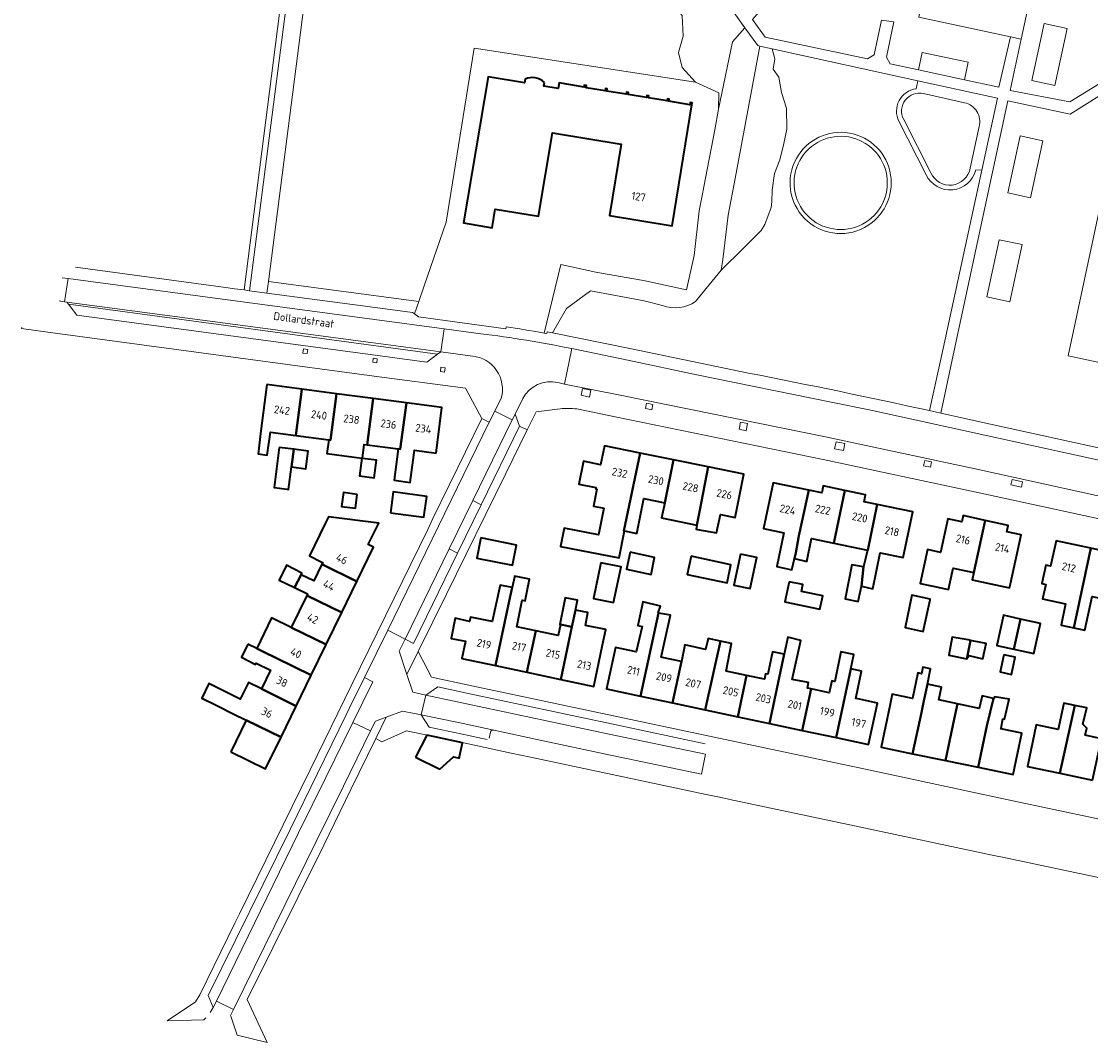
# Model space of a CAD drawing. Header units: metres. Extents: x 152391 to 157968, y 462336 to 467280.
# Tile 59 of 256: x 153128 to 153311, y 463766 to 463941. Entities that reach past the tile are written whole.
import ezdxf
from ezdxf.enums import TextEntityAlignment as Align

# ---------------------------------------------------------------- set-up
doc = ezdxf.new("R2010")
doc.units = ezdxf.units.M
doc.header["$LTSCALE"] = 0.75
for name, color, linetype, lineweight in [('B-WE-GR-BEPLANTING_CULTUUR_BOSPLANTSOEN-GV', 251, 'Continuous', 18), ('B-WE-GR-BEPLANTING_CULTUUR_HEESTERS-GV', 251, 'Continuous', 18), ('B-WE-GR-GROENVOORZIENING-GV', 251, 'Continuous', 18), ('B-WE-GR-HOUTOPSTAND_LOOF-GV', 251, 'Continuous', 13), ('B-WE-OG-BEBOUWING-GV', 6, 'Continuous', 35), ('B-WE-OG-BEBOUWING-T18', 1, 'Continuous', 18), ('B-WE-OG-TERREIN_CULTUURSCHEIDING-GV', 251, 'Continuous', 18), ('B-WE-OG-TOPOGRAFIE-T18', 1, 'Continuous', 18), ('B-WE-VH-VERHARDING_ASFALT-GV', 251, 'Continuous', 18), ('B-WE-VH-VERHARDING_BETONSTRAATSTEEN-GV', 251, 'Continuous', 18), ('B-WE-VH-VERHARDING_STRAATBAKSTEEN-GV', 251, 'Continuous', 18), ('B-WE-VH-VERHARDING_TEGEL-GV', 251, 'Continuous', 18), ('B-WE-VH-VERHARDING_TEGEL_RUBBER-GV', 251, 'Continuous', 18)]:
    doc.layers.add(name, color=color, linetype=linetype, lineweight=lineweight)
doc.styles.add('NLCS-ISO-M750-T18', font='NLCS-ISO.ttf', dxfattribs={"height": 1.35})

msp = doc.modelspace()

# ---------------------------------------------------------------- linework, layer by layer
at = {"layer": 'B-WE-GR-BEPLANTING_CULTUUR_BOSPLANTSOEN-GV'}
msp.add_lwpolyline([(153205.03, 463936.45), (153242.92, 463930.66), (153240.62, 463933.16), (153240.02, 463935.71), (153240.79, 463938.49), (153240.62, 463942.07), (153239.09, 463943.89), (153237.21, 463945.12), (153177.13, 463953.38), (153169.82, 463896.53), (153195.56, 463893.08), (153196.5, 463895.78), (153200.25, 463906.68)], close=True, dxfattribs=at)
for points in [[(153253.92, 463936.83), (153253.57, 463936.91), (153251.39, 463939.97), (153249.26, 463937.57), (153246.85, 463926.03), (153246.25, 463922.47), (153244.66, 463914.22), (153244.05, 463911.23), (153243.56, 463908.62), (153242.67, 463900.98), (153241.39, 463895.07), (153234.33, 463896.61), (153225.87, 463898.14), (153219.86, 463899.45), (153217.02, 463887.68), (153217.48, 463887.6), (153217.53, 463887.89), (153218.46, 463887.75), (153220.83, 463891.88), (153224.95, 463894.91), (153234.14, 463893.22), (153237.27, 463892.43)], [(153242.95, 463893.08), (153247.33, 463898.48), (153247.63, 463900.3), (153248.5, 463907.87), (153248.96, 463910.26), (153249.57, 463913.25), (153253.92, 463936.83)]]:
    msp.add_lwpolyline(points, dxfattribs=at)
msp.add_lwpolyline([(153237.27, 463892.43, 0.244483), (153242.95, 463893.08)], format="xyb", dxfattribs=at)
at = {"layer": 'B-WE-GR-BEPLANTING_CULTUUR_HEESTERS-GV'}
for points in [[(153253.92, 463936.83), (153249.57, 463913.25), (153248.96, 463910.26), (153248.5, 463907.87), (153247.63, 463900.3), (153247.33, 463898.48), (153251.08, 463902.17), (153254.17, 463905.23), (153254.8, 463906.29), (153255.86, 463909.21), (153256.02, 463910.19), (153256.06, 463912.16), (153256.46, 463915.01), (153257.39, 463917.34), (153258.02, 463920.12), (153258.57, 463922.61), (153258.53, 463926.19), (153257.62, 463928.9), (153257.17, 463931.51), (153256.2, 463932.86), (153256.5, 463934.63), (153256.07, 463936.36)], [(153169.57, 463894.55), (153188.07, 463892.08), (153194.49, 463891.2), (153194.84, 463890.96), (153195.56, 463893.08), (153169.82, 463896.53)]]:
    msp.add_lwpolyline(points, close=True, dxfattribs=at)
at = {"layer": 'B-WE-GR-GROENVOORZIENING-GV'}
for points in [[(153175.83, 463885), (153175.72, 463884.28), (153176.46, 463884.17), (153176.57, 463884.89)], [(153188.36, 463882.6), (153188.45, 463883.28), (153187.76, 463883.38), (153187.67, 463882.69)], [(153199.36, 463881.86), (153199.27, 463881.11), (153199.99, 463881.02), (153200.09, 463881.77)], [(153225.03, 463877.9), (153223.6, 463878.2), (153223.35, 463877.04), (153224.78, 463876.73)], [(153235.6, 463875.48), (153234.55, 463875.69), (153234.37, 463874.78), (153235.43, 463874.57)], [(153251.83, 463872.19), (153250.64, 463872.44), (153250.39, 463871.23), (153251.58, 463870.98)], [(153266.74, 463867.89), (153268.25, 463867.57), (153268.5, 463868.78), (153266.99, 463869.09)], [(153283.16, 463864.74), (153283.33, 463865.63), (153282.16, 463865.87), (153281.98, 463864.97)], [(153297.12, 463862.62), (153296.91, 463861.7), (153298.7, 463861.29), (153298.91, 463862.21)]]:
    msp.add_lwpolyline(points, close=True, dxfattribs=at)
at = {"layer": 'B-WE-GR-HOUTOPSTAND_LOOF-GV'}
for points in [[(153302.61, 463940.7), (153300.5, 463930.93), (153304.41, 463930.08), (153306.52, 463939.85)], [(153300.28, 463910.84), (153302.4, 463920.62), (153298.49, 463921.46), (153296.38, 463911.69)], [(153296.71, 463893.06), (153298.82, 463902.84), (153294.92, 463903.68), (153292.8, 463893.91)]]:
    msp.add_lwpolyline(points, close=True, dxfattribs=at)
at = {"layer": 'B-WE-OG-BEBOUWING-GV'}
msp.add_lwpolyline([(153213.77, 463931.13), (153213.67, 463930.53), (153207.41, 463931.58), (153203.23, 463906.54), (153208.13, 463905.72), (153208.66, 463908.93), (153216.06, 463907.7), (153218.45, 463921.98), (153230.22, 463920.05), (153228.21, 463907.82), (153238.92, 463906.06), (153242.37, 463927.09), (153242.04, 463927.14), (153241.98, 463926.79), (153238.35, 463927.39), (153238.4, 463927.75), (153238.12, 463927.8), (153238.06, 463927.45), (153234.87, 463927.97), (153234.93, 463928.32), (153234.59, 463928.37), (153234.53, 463928.03), (153231.4, 463928.54), (153231.46, 463928.9), (153231.14, 463928.95), (153231.08, 463928.58), (153227.76, 463929.12), (153227.83, 463929.5), (153227.52, 463929.55), (153227.46, 463929.16), (153224.2, 463929.7), (153224.26, 463930.1), (153223.89, 463930.14), (153223.85, 463929.79), (153219.59, 463930.5), (153219.43, 463929.55), (153216.96, 463929.96), (153217.06, 463930.58)], dxfattribs=at)
msp.add_lwpolyline([(153217.06, 463930.58, 0.328107), (153213.77, 463931.13)], format="xyb", dxfattribs=at)
for points in [[(153169.57, 463878.87), (153168.53, 463870.98), (153168.05, 463867.04), (153169.63, 463866.78), (153170.16, 463870.76), (153174.5, 463870.18), (153175.53, 463878.09)], [(153174.5, 463870.18), (153180.15, 463869.43), (153180.46, 463869.39), (153181.5, 463877.32), (153175.53, 463878.09)], [(153185.8, 463866.28), (153185.91, 463866.27), (153186.21, 463868.63), (153186.7, 463868.56), (153187.74, 463876.5), (153181.5, 463877.32), (153180.46, 463869.39), (153180.15, 463869.43), (153179.84, 463867.06)], [(153186.7, 463868.56), (153192.03, 463867.86), (153192.39, 463867.82), (153193.43, 463875.76), (153187.74, 463876.5)], [(153198.56, 463867.15), (153199.48, 463874.97), (153193.43, 463875.76), (153192.39, 463867.82), (153192.03, 463867.86), (153191.33, 463862.49), (153194.11, 463862.13), (153194.83, 463867.63)], [(153230.67, 463853.86), (153233.46, 463867.16), (153227.36, 463868.41), (153226.69, 463865.16), (153223.75, 463865.77), (153222.95, 463861.85), (153225.89, 463861.25), (153225.85, 463861.04), (153226.06, 463860.99), (153225.44, 463858.08), (153227.21, 463857.74), (153226.34, 463853.16), (153220.45, 463854.28), (153219.84, 463851.14), (153229.87, 463849.22), (153230.78, 463853.84)], [(153171.68, 463868.11), (153170.83, 463861.28), (153173.02, 463860.98), (153173.27, 463860.94), (153173.78, 463864.78), (153174.18, 463867.8)], [(153173.78, 463864.78), (153176.25, 463864.47), (153176.63, 463867.5), (153174.18, 463867.8)], [(153239.18, 463865.98), (153233.46, 463867.16), (153230.67, 463853.86), (153230.78, 463853.84), (153232.91, 463853.41), (153234.11, 463859.35), (153237.66, 463858.62)], [(153185.91, 463866.27), (153185.8, 463866.28), (153185.41, 463863.28), (153187.95, 463862.94), (153188.32, 463865.92), (153185.91, 463866.23)], [(153239.18, 463865.98), (153237.66, 463858.62), (153237.13, 463856.05), (153243.15, 463854.82), (153243.65, 463857.39), (153245.09, 463864.78)], [(153245.09, 463864.78), (153243.65, 463857.39), (153243.15, 463854.82), (153243.07, 463854.41), (153243.02, 463854.13), (153243.25, 463854.09), (153246.52, 463853.49), (153247.21, 463856.66), (153249.71, 463856.15), (153251.22, 463863.52)], [(153260.61, 463852.98), (153262.3, 463860.82), (153256.21, 463862.08), (153254.58, 463854.24), (153258.07, 463853.51), (153256.86, 463847.71), (153259.42, 463847.17), (153259.87, 463849.11), (153260.1, 463850.07)], [(153266.61, 463851.74), (153268.46, 463860.76), (153264.8, 463861.53), (153264.55, 463860.36), (153262.3, 463860.82), (153260.61, 463852.98), (153260.1, 463850.07), (153259.87, 463849.11), (153261.97, 463848.62), (153262.78, 463852.53)], [(153185.03, 463860.09), (153182.65, 463860.4), (153182.33, 463858.02), (153184.71, 463857.7)], [(153190.69, 463856.93), (153196.44, 463856.16), (153196.92, 463859.74), (153191.17, 463860.5)], [(153268.46, 463860.76), (153266.61, 463851.74), (153272.39, 463850.53), (153272.43, 463850.53), (153274.05, 463858.36), (153271.8, 463858.83), (153272.05, 463860)], [(153271.32, 463844.35), (153273.3, 463843.94), (153274.54, 463850.09), (153278.48, 463849.27), (153280.11, 463857.11), (153274.05, 463858.36), (153272.43, 463850.53), (153272.39, 463850.53), (153271.68, 463847.66)], [(153178.98, 463848.15), (153184.96, 463845.18), (153187.81, 463851.03), (153186.91, 463851.48), (153188.74, 463855.16), (153180.11, 463856.26), (153179.54, 463855.11), (153176.84, 463849.54), (153178.84, 463848.54), (153179.11, 463848.41)], [(153290.58, 463846.7), (153292.49, 463855.64), (153288.76, 463856.45), (153288.53, 463855.37), (153286.1, 463855.9), (153284.86, 463850.14), (153282.62, 463850.62), (153281.37, 463844.85), (153283.61, 463844.37), (153286.23, 463843.81), (153286.9, 463846.93), (153287.02, 463847.47)], [(153292.49, 463855.64), (153290.58, 463846.7), (153290.31, 463845.44), (153296.68, 463844.06), (153296.83, 463844.78), (153298.65, 463853.17), (153296.23, 463853.7), (153296.46, 463854.78)], [(153206.2, 463852.67), (153205.5, 463849.17), (153211.58, 463847.95), (153212.3, 463851.37)], [(153307.66, 463837.25), (153310.6, 463850.86), (153304.66, 463852.16), (153303.7, 463847.78), (153302.9, 463847.96), (153302.22, 463844.83), (153302.88, 463844.68), (153302.35, 463842.23), (153306.28, 463841.37), (153305.49, 463837.72)], [(153231.75, 463850.19), (153231.11, 463847.27), (153235.32, 463846.38), (153235.91, 463849.29)], [(153250.62, 463849.87), (153249.5, 463844.55), (153252.28, 463843.96), (153253.4, 463849.28)], [(153314.7, 463841.75), (153316.4, 463849.59), (153310.6, 463850.86), (153307.66, 463837.25), (153309.57, 463836.83), (153310.82, 463842.6)], [(153182.38, 463839.89), (153184.96, 463845.18), (153178.98, 463848.15), (153177.58, 463845.26), (153175.42, 463846.31), (153174.26, 463844.14), (153176.51, 463843.05), (153176.38, 463842.78)], [(153226.75, 463848.38), (153225.48, 463842.28), (153228.91, 463841.56), (153230.18, 463847.66)], [(153242.18, 463849.5), (153241.49, 463846.39), (153248.36, 463844.93), (153248.95, 463848.01)], [(153271.32, 463844.35), (153271.68, 463847.66), (153269.7, 463848.01), (153268.57, 463842.22), (153270.77, 463841.73)], [(153174.26, 463844.14), (153175.42, 463846.31), (153175.56, 463846.58), (153172.91, 463847.94), (153171.68, 463845.39)], [(153208.68, 463830.78), (153211.22, 463842.59), (153211.56, 463844.16), (153209.51, 463844.52), (153208.11, 463838.3), (153204.41, 463839.08), (153204.26, 463838.35), (153201.81, 463838.87), (153201.09, 463835.44), (153203.54, 463834.93), (153202.92, 463831.99)], [(153211.56, 463844.16), (153211.22, 463842.59), (153208.68, 463830.78), (153214.07, 463829.64), (153215.57, 463836.72), (153212.32, 463837.41), (153213.26, 463841.96), (153213.77, 463841.86), (153214.52, 463845.55), (153211.97, 463846.08), (153211.93, 463845.89)], [(153258.97, 463845.13), (153258.24, 463841.71), (153264.23, 463840.43), (153264.71, 463842.7), (153261.05, 463843.48), (153261.3, 463844.63)], [(153179.71, 463834.4), (153182.38, 463839.89), (153176.38, 463842.78), (153173.73, 463837.32)], [(153283.08, 463842.05), (153283.11, 463842.16), (153279.97, 463842.82), (153278.83, 463837.3), (153281.9, 463836.63)], [(153221.76, 463837.39), (153222.37, 463840.29), (153222.73, 463841.97), (153220.63, 463842.4), (153219.68, 463837.82), (153219.84, 463837.79)], [(153233.53, 463825.54), (153236.62, 463839.77), (153236.54, 463839.79), (153236.92, 463840.95), (153233.93, 463841.7), (153233.92, 463841.65), (153233.04, 463837.62), (153233.77, 463837.46), (153232.78, 463833.11), (153229.22, 463833.86), (153227.72, 463826.78)], [(153177.14, 463829.14), (153179.71, 463834.4), (153173.73, 463837.32), (153170.35, 463838.96), (153167.82, 463833.71), (153168.96, 463833.16), (153171.18, 463832.07)], [(153221.76, 463837.39), (153219.87, 463828.42), (153225.53, 463827.22), (153227.02, 463834.31), (153227.57, 463836.93), (153224.09, 463837.66), (153224.52, 463839.86), (153222.37, 463840.29)], [(153236.62, 463839.77), (153233.53, 463825.54), (153239.01, 463824.38), (153240.51, 463831.47), (153237.2, 463832.17), (153237.05, 463832.2), (153238.62, 463839.38)], [(153298.54, 463838.74), (153295.66, 463839.38), (153294.53, 463834.24), (153297.4, 463833.6)], [(153214.07, 463829.64), (153219.87, 463828.42), (153221.76, 463837.39), (153219.84, 463837.79), (153219.44, 463835.9), (153215.57, 463836.72)], [(153297.4, 463833.6), (153300.86, 463832.84), (153301.99, 463837.98), (153298.54, 463838.74)], [(153239.01, 463824.38), (153244.6, 463823.2), (153247.18, 463834.95), (153245.07, 463835.41), (153244.64, 463833.55), (153241.12, 463834.35), (153240.51, 463831.47)], [(153258.11, 463832.74), (153257.1, 463827.87), (153255.6, 463820.87), (153261.16, 463819.69), (153262.7, 463826.77), (153262.07, 463826.9), (153262.27, 463827.86), (153259.5, 463828.4), (153260.93, 463835.08), (153258.71, 463835.63), (153258.55, 463834.86)], [(153290.02, 463835.06), (153289.58, 463835.16), (153286.85, 463835.67), (153286.28, 463832.56), (153289.37, 463831.95)], [(153166.31, 463834.46), (153165.21, 463832.24), (153167.6, 463830.99), (153167.71, 463831.2), (153170.18, 463830.01), (153168.61, 463826.78), (153174.57, 463823.85), (153177.14, 463829.14), (153171.18, 463832.07), (153168.96, 463833.16), (153167.82, 463833.71)], [(153244.6, 463823.2), (153250.15, 463822.03), (153251.66, 463829.1), (153248.15, 463829.85), (153249.08, 463834.54), (153247.18, 463834.95)], [(153289.37, 463831.95), (153289.39, 463831.94), (153289.73, 463832.48), (153292.1, 463831.96), (153292.66, 463834.53), (153290.29, 463835.03), (153290.02, 463835.06)], [(153251.66, 463829.1), (153250.15, 463822.03), (153255.6, 463820.87), (153257.1, 463827.87), (153258.11, 463832.74), (153256.1, 463833.14), (153255.33, 463829.3), (153254.89, 463829.34), (153254.73, 463828.46)], [(153262.7, 463826.77), (153261.16, 463819.69), (153266.98, 463818.46), (153269.52, 463830.25), (153270.05, 463832.7), (153267.83, 463833.15), (153266.8, 463828.04), (153266.7, 463828.05), (153266.29, 463828.15), (153265.81, 463826.11)], [(153295.71, 463832.61), (153295.08, 463829.7), (153296.99, 463829.28), (153297.62, 463832.2)], [(153269.52, 463830.25), (153266.98, 463818.46), (153272.56, 463817.28), (153274.06, 463824.36), (153270.5, 463825.12), (153270.35, 463825.15), (153271.36, 463829.85)], [(153280.08, 463815.69), (153281.6, 463822.77), (153282.02, 463824.72), (153282.62, 463827.57), (153283.17, 463830.22), (153281.85, 463830.5), (153281.61, 463829.38), (153280.98, 463829.52), (153280.06, 463825.13), (153276.59, 463825.86), (153276.18, 463823.89), (153274.71, 463816.81)], [(153174.57, 463823.85), (153168.61, 463826.78), (153166.41, 463827.86), (153165.01, 463825.04), (153162.23, 463826.41), (153159.62, 463827.7), (153158.41, 463825.21), (153160.99, 463823.92), (153163.77, 463822.54), (153166.03, 463821.45), (153171.98, 463818.53)], [(153280.08, 463815.69), (153285.72, 463814.52), (153287.23, 463821.6), (153287.78, 463824.22), (153284.57, 463824.9), (153285.02, 463827.07), (153282.62, 463827.57), (153282.02, 463824.72), (153281.6, 463822.77)], [(153291.29, 463813.37), (153292.82, 463820.44), (153293.96, 463825.17), (153292.01, 463825.61), (153291.51, 463823.44), (153287.78, 463824.22), (153287.23, 463821.6), (153285.72, 463814.52)], [(153293.96, 463825.17), (153292.82, 463820.44), (153291.29, 463813.37), (153297.3, 463812.12), (153298.78, 463819.21), (153295.2, 463819.95), (153295.23, 463820.09), (153295.55, 463821.66), (153295.82, 463821.58), (153296.61, 463825.01), (153294.09, 463825.45), (153294.04, 463825.15)], [(153307.85, 463823.97), (153305.98, 463824.37), (153305, 463819.83), (153301.22, 463820.63), (153299.75, 463813.53), (153305.27, 463812.36)], [(153310.91, 463811.17), (153312.42, 463818.26), (153309.64, 463818.85), (153309.91, 463820.07), (153309.25, 463820.73), (153309.94, 463823.53), (153307.85, 463823.97), (153305.27, 463812.36)], [(153163.38, 463815.99), (153169.34, 463813.12), (153171.98, 463818.53), (153166.03, 463821.45)], [(153195.01, 463815.09), (153199.18, 463813.05), (153201.49, 463815.16), (153202.45, 463814.95), (153203.03, 463817.55), (153198.32, 463818.58), (153196.95, 463818.85)]]:
    msp.add_lwpolyline(points, close=True, dxfattribs=at)
at = {"layer": 'B-WE-OG-TERREIN_CULTUURSCHEIDING-GV'}
for points in [[(153305, 463967.22), (153298.67, 463937.99), (153296.77, 463929.22), (153307.03, 463927.25), (153315.28, 463932.38)], [(153265.28, 463959.02), (153263.53, 463950.48), (153256.84, 463951.65), (153255.35, 463945.22), (153255.33, 463945.1), (153255.41, 463944.97), (153255.28, 463944.65), (153254.86, 463943.87), (153252.66, 463941.39), (153254.85, 463938.32), (153272.35, 463934.62), (153273.52, 463935.31), (153274.78, 463941.28), (153276.87, 463940.96), (153275.62, 463934.92), (153276.25, 463933.8)], [(153276.25, 463933.8), (153281.08, 463932.77), (153281.73, 463935.72), (153289.62, 463934.05), (153288.97, 463931.02), (153294.86, 463929.78), (153296.82, 463938.39), (153281.15, 463941.78)], [(153280.67, 463929.51), (153280.98, 463930.89), (153256.07, 463936.36), (153256.5, 463934.63), (153256.2, 463932.86), (153257.17, 463931.51), (153257.62, 463928.9), (153258.53, 463926.19), (153258.57, 463922.61), (153258.02, 463920.12), (153257.39, 463917.34), (153256.46, 463915.01), (153256.06, 463912.16), (153256.02, 463910.19), (153255.86, 463909.21), (153254.8, 463906.29), (153254.17, 463905.23), (153251.08, 463902.17), (153247.33, 463898.48), (153242.95, 463893.08)], [(153282.43, 463914.79), (153277.74, 463923.94)], [(153282.99, 463874.42), (153285.34, 463885.06), (153291.95, 463915.6), (153291.88, 463915.6), (153290.89, 463915.61)], [(153237.27, 463892.43), (153234.14, 463893.22), (153224.95, 463894.91), (153220.83, 463891.88), (153218.46, 463887.75), (153231.67, 463885.06), (153242.13, 463882.89), (153251.98, 463880.86)]]:
    msp.add_lwpolyline(points, dxfattribs=at)
for points in [[(153183.51, 463957.57), (153183.65, 463958.54), (153183.76, 463959.39), (153180.67, 463959.72), (153174.04, 463960.7), (153173.94, 463959.88), (153173.37, 463955.45), (153165.65, 463895.07), (153166.59, 463894.94), (153174.8, 463958.77)], [(153187.23, 463957.05), (153187.06, 463955.85), (153183.35, 463956.36), (153183.51, 463957.57), (153174.8, 463958.77), (153166.59, 463894.94), (153169.57, 463894.55), (153169.82, 463896.53), (153177.13, 463953.38), (153237.21, 463945.12), (153239.09, 463943.89), (153240.62, 463942.07), (153240.79, 463938.49), (153240.02, 463935.71), (153240.62, 463933.16), (153242.92, 463930.66), (153246.9, 463928.81), (153246.85, 463926.03), (153249.26, 463937.57), (153251.39, 463939.97), (153244.9, 463949.09)], [(153302.61, 463940.7), (153306.52, 463939.85), (153304.41, 463930.08), (153300.5, 463930.93)], [(153342.12, 463876.09), (153341.99, 463876.12), (153338.15, 463877.05), (153306.7, 463883.77), (153316.86, 463931.33), (153307.04, 463925.16), (153296.41, 463927.44), (153287.2, 463884.71), (153284.91, 463873.98), (153293.42, 463872.11), (153324.66, 463865.24), (153338.98, 463862.09)], [(153300.28, 463910.84), (153296.38, 463911.69), (153298.49, 463921.46), (153302.4, 463920.62)], [(153296.71, 463893.06), (153292.8, 463893.91), (153294.92, 463903.68), (153298.82, 463902.84)]]:
    msp.add_lwpolyline(points, close=True, dxfattribs=at)
for points in [[(153277.74, 463923.94, -0.513152), (153280.67, 463929.51)], [(153260.19, 463917.58, -1.341969), (153271.83, 463905.75)], [(153271.83, 463905.75, -0.74674), (153260.19, 463917.58)], [(153290.89, 463915.61, -0.708168), (153282.43, 463914.79)], [(153242.95, 463893.08, -0.244483), (153237.27, 463892.43)], [(153251.98, 463880.86, -0.00535), (153282.99, 463874.42)]]:
    msp.add_lwpolyline(points, format="xyb", dxfattribs=at)
at = {"layer": 'B-WE-VH-VERHARDING_ASFALT-GV'}
for points in [[(153296.82, 463938.39), (153298.67, 463937.99), (153305, 463967.22), (153277.7, 463973.14), (153275.64, 463973.34), (153274.28, 463973.27), (153272.83, 463972.94), (153271, 463972.2), (153269.71, 463971.45), (153268.48, 463970.37), (153267.63, 463969.36), (153266.83, 463968.07), (153266.08, 463966.42), (153265.69, 463964.66), (153265.57, 463962.91), (153266.19, 463959.8), (153267.2, 463957.77), (153268.39, 463956.28), (153269.91, 463955), (153271.61, 463954.06), (153272.75, 463953.61), (153283.18, 463951.36), (153281.15, 463941.78)], [(153134.93, 463893.06), (153135.3, 463893.01), (153187.35, 463886.08), (153199.36, 463884.48), (153199.92, 463888.42), (153188, 463890.02), (153135.52, 463897.05)]]:
    msp.add_lwpolyline(points, close=True, dxfattribs=at)
for points in [[(153244.9, 463949.09), (153251.39, 463939.97), (153253.57, 463936.91), (153253.92, 463936.83), (153256.07, 463936.36), (153280.98, 463930.89), (153294.62, 463927.93), (153291.95, 463915.6), (153285.34, 463885.06), (153282.99, 463874.42), (153284.91, 463873.98), (153287.2, 463884.71), (153296.41, 463927.44), (153307.04, 463925.16), (153316.86, 463931.33)], [(153315.28, 463932.38), (153307.03, 463927.25), (153296.77, 463929.22), (153298.67, 463937.99), (153296.82, 463938.39), (153294.86, 463929.78), (153288.97, 463931.02), (153281.08, 463932.77), (153276.25, 463933.8), (153275.62, 463934.92), (153276.87, 463940.96), (153274.78, 463941.28), (153273.52, 463935.31), (153272.35, 463934.62), (153254.85, 463938.32), (153252.66, 463941.39)], [(153206.18, 463887.58), (153199.92, 463888.42), (153199.36, 463884.48), (153204.75, 463883.75)], [(153219.35, 463879.22), (153220.51, 463878.94), (153220.89, 463880.91), (153221.73, 463885.03)], [(153337, 463856.31), (153336.19, 463856.51), (153336.61, 463858.47), (153337.05, 463860.4), (153324.22, 463863.23), (153292.94, 463870.1), (153272.93, 463874.49), (153266.17, 463875.86), (153243.14, 463880.57), (153231.34, 463883.03), (153221.73, 463885.03), (153220.89, 463880.91), (153220.51, 463878.94), (153230.05, 463877.06), (153265.17, 463869.92), (153291.59, 463864.28), (153322.97, 463857.38), (153335.61, 463854.56)], [(153209.67, 463876.56), (153208.55, 463874.34), (153210.06, 463873.58), (153211.57, 463872.83), (153212.06, 463873.79), (153213.36, 463876.5)]]:
    msp.add_lwpolyline(points, dxfattribs=at)
for points in [[(153221.73, 463885.03, 0.020374), (153206.18, 463887.58)], [(153204.75, 463883.75, -0.465394), (153209.67, 463876.56)], [(153213.36, 463876.5, -0.342377), (153219.35, 463879.22)]]:
    msp.add_lwpolyline(points, format="xyb", dxfattribs=at)
at = {"layer": 'B-WE-VH-VERHARDING_BETONSTRAATSTEEN-GV'}
for points in [[(153271.83, 463905.75, 1.341969), (153260.19, 463917.58)], [(153260.79, 463917.26, -1.341964), (153271.51, 463906.35)], [(153260.19, 463917.58, 0.74674), (153271.83, 463905.75)], [(153271.51, 463906.35, -0.74681), (153260.79, 463917.26)], [(153207.82, 463819.37, -0.381645), (153208.38, 463819.73)]]:
    msp.add_lwpolyline(points, format="xyb", dxfattribs=at)
for points in [[(153135.3, 463893.01), (153135.6, 463892.62), (153198.79, 463884.06), (153199.36, 463884.48), (153187.35, 463886.08)], [(153187.25, 463884), (153196.96, 463882.72), (153198.79, 463884.06), (153135.6, 463892.62), (153137, 463890.76)], [(153211.57, 463872.83), (153204.81, 463859.01), (153206.24, 463858.32), (153212.81, 463871.75), (153212.8, 463871.76), (153212.06, 463873.79)], [(153204.81, 463859.01), (153200.77, 463850.74), (153202.2, 463850.04), (153206.24, 463858.32)], [(153200.77, 463850.74), (153193.22, 463835.32), (153194.64, 463834.58), (153202.2, 463850.04)], [(153193.53, 463829.23), (153192.2, 463833.25), (153193.22, 463835.32), (153190.24, 463836.85), (153186.24, 463828.74), (153187.67, 463828.02), (153184.26, 463821.06), (153187.3, 463819.6), (153188.14, 463821.29), (153189.99, 463821.97), (153192.8, 463823), (153195.96, 463822.32), (153196.74, 463825.71), (153194.53, 463826.21)], [(153184.26, 463821.06), (153187.67, 463828.02), (153186.24, 463828.74), (153183.65, 463823.46), (153183.12, 463822.32), (153178.23, 463812.33), (153173.58, 463802.85), (153159.51, 463774.29), (153160.38, 463772.23), (153160.91, 463773.32), (153160.92, 463773.32), (153174.99, 463802.16), (153179.64, 463811.64)], [(153244.62, 463815.63), (153228.16, 463819.06), (153204.01, 463824.17), (153196.74, 463825.71), (153195.96, 463822.32), (153203.14, 463820.84), (153208.38, 463819.73), (153216.31, 463818.03), (153227.29, 463815.7), (153243.93, 463812.21)]]:
    msp.add_lwpolyline(points, close=True, dxfattribs=at)
for points in [[(153244.57, 463817.41), (153228.53, 463820.81), (153204.3, 463825.93), (153198.84, 463827.12), (153196.74, 463825.71), (153204.01, 463824.17), (153228.16, 463819.06), (153244.62, 463815.63)], [(153208.38, 463819.73), (153203.14, 463820.84), (153195.96, 463822.32), (153197.32, 463820.23), (153202.78, 463819.1), (153207.25, 463818.15)], [(153207.6, 463818.37), (153207.82, 463819.37)]]:
    msp.add_lwpolyline(points, dxfattribs=at)
at = {"layer": 'B-WE-VH-VERHARDING_STRAATBAKSTEEN-GV'}
for points in [[(153193.22, 463835.32), (153200.77, 463850.74), (153204.81, 463859.01), (153211.57, 463872.83), (153210.06, 463873.58), (153208.55, 463874.34), (153207.62, 463872.43), (153190.24, 463836.85)], [(153163.85, 463771.9), (153177.99, 463800.68), (153182.65, 463810.16), (153187.3, 463819.6), (153184.26, 463821.06), (153179.64, 463811.64), (153174.99, 463802.16), (153160.92, 463773.32), (153160.91, 463773.32)]]:
    msp.add_lwpolyline(points, close=True, dxfattribs=at)
at = {"layer": 'B-WE-VH-VERHARDING_TEGEL-GV'}
for points in [[(153281.08, 463932.77), (153288.97, 463931.02), (153289.62, 463934.05), (153281.73, 463935.72)], [(153175.83, 463885), (153176.57, 463884.89), (153176.46, 463884.17), (153175.72, 463884.28)], [(153188.36, 463882.6), (153187.67, 463882.69), (153187.76, 463883.38), (153188.45, 463883.28)], [(153199.36, 463881.86), (153200.09, 463881.77), (153199.99, 463881.02), (153199.27, 463881.11)], [(153225.03, 463877.9), (153224.78, 463876.73), (153223.35, 463877.04), (153223.6, 463878.2)], [(153235.6, 463875.48), (153235.43, 463874.57), (153234.37, 463874.78), (153234.55, 463875.69)], [(153251.83, 463872.19), (153251.58, 463870.98), (153250.39, 463871.23), (153250.64, 463872.44)], [(153193.22, 463835.32), (153192.2, 463833.25), (153193.53, 463829.23), (153195.47, 463833.18), (153200.31, 463843.01), (153210.38, 463863.56), (153214.12, 463871.11), (153212.8, 463871.76), (153212.81, 463871.75), (153206.24, 463858.32), (153202.2, 463850.04), (153194.64, 463834.58)], [(153266.74, 463867.89), (153266.99, 463869.09), (153268.5, 463868.78), (153268.25, 463867.57)], [(153283.16, 463864.74), (153281.98, 463864.97), (153282.16, 463865.87), (153283.33, 463865.63)], [(153297.12, 463862.62), (153298.91, 463862.21), (153298.7, 463861.29), (153296.91, 463861.7)], [(153163.85, 463771.9), (153163.34, 463770.87), (153163.38, 463770.76), (153164.46, 463767.53), (153169.63, 463766.24), (153166.2, 463773.6), (153179.28, 463800.04), (153183.93, 463809.57), (153188.19, 463818.28), (153189.99, 463821.97), (153188.14, 463821.29), (153187.3, 463819.6), (153182.65, 463810.16), (153177.99, 463800.68)]]:
    msp.add_lwpolyline(points, close=True, dxfattribs=at)
for points in [[(153290.89, 463915.61), (153291.88, 463915.6), (153291.95, 463915.6), (153294.62, 463927.93), (153280.98, 463930.89), (153280.67, 463929.51)], [(153281.98, 463928.68), (153288.98, 463927.13)], [(153277.74, 463923.94), (153282.43, 463914.79)], [(153283.2, 463915.14), (153278.56, 463924.27)], [(153291.49, 463923.04), (153289.95, 463915.91)], [(153251.98, 463880.86), (153242.13, 463882.89), (153231.67, 463885.06), (153218.46, 463887.75), (153217.53, 463887.89), (153217.48, 463887.6), (153217.02, 463887.68), (153215.61, 463887.94), (153214.03, 463888.22), (153212.84, 463888.4), (153210.49, 463888.74), (153210.44, 463888.44), (153195.53, 463890.49), (153194.84, 463890.96), (153194.49, 463891.2), (153188.07, 463892.08), (153169.57, 463894.55), (153166.59, 463894.94), (153165.65, 463895.07), (153164.02, 463895.28), (153162.92, 463895.43), (153136.79, 463898.95)], [(153134.52, 463897.17), (153135.52, 463897.05), (153188, 463890.02), (153199.92, 463888.42), (153206.18, 463887.58)], [(153204.75, 463883.75), (153199.36, 463884.48), (153198.79, 463884.06), (153196.96, 463882.72), (153187.25, 463884), (153137, 463890.76), (153135.6, 463892.62), (153135.3, 463893.01), (153134.93, 463893.06), (153134, 463893.19)], [(153127.59, 463888.73), (153127.54, 463888.46), (153132.08, 463887.85), (153187.07, 463880.44), (153203.54, 463878.27), (153206.35, 463873.06), (153206.34, 463873.05), (153207.62, 463872.43), (153208.55, 463874.34), (153209.67, 463876.56)], [(153221.73, 463885.03), (153231.34, 463883.03), (153243.14, 463880.57), (153266.17, 463875.86), (153272.93, 463874.49), (153292.94, 463870.1), (153324.22, 463863.23)], [(153335.61, 463854.56), (153322.97, 463857.38), (153291.59, 463864.28), (153265.17, 463869.92), (153230.05, 463877.06), (153220.51, 463878.94), (153219.35, 463879.22)], [(153213.36, 463876.5), (153212.06, 463873.79), (153212.8, 463871.76), (153214.12, 463871.11), (153215.66, 463874.22), (153219.76, 463874.75)], [(153222.6, 463874.7), (153229.17, 463873.35), (153264.8, 463866.08), (153290.97, 463860.49), (153322.27, 463853.65), (153354.9, 463846.47), (153367.57, 463843.73), (153401.66, 463836.2), (153430.39, 463829.87), (153435.87, 463828.64), (153438.15, 463828.06), (153446.06, 463825.91), (153446.62, 463827.97), (153443.91, 463832.75), (153437.76, 463834.18)], [(153324.66, 463865.24), (153293.42, 463872.11), (153284.91, 463873.98), (153282.99, 463874.42)], [(153159.85, 463771.42), (153160.38, 463772.23), (153159.51, 463774.29), (153173.58, 463802.85), (153178.23, 463812.33), (153183.12, 463822.32), (153183.65, 463823.46), (153186.24, 463828.74), (153190.24, 463836.85), (153207.62, 463872.43), (153206.34, 463873.05), (153197.99, 463855.96), (153197.09, 463854.1), (153184.12, 463827.56), (153176.96, 463812.93), (153172.33, 463803.53), (153164.87, 463788.26), (153164.09, 463786.68), (153158.06, 463774.43), (153157.35, 463773.22), (153152.51, 463769.98), (153158.77, 463770.16), (153159.13, 463770.5)], [(153425, 463780.65), (153418.87, 463781.93), (153402.11, 463785.46), (153378.78, 463790.36), (153355.35, 463795.32), (153325.33, 463801.68), (153297.23, 463807.64), (153272.05, 463813.02), (153247.98, 463818.15), (153228.88, 463822.19), (153204.62, 463827.33), (153197.71, 463828.82), (153195.47, 463833.18), (153193.53, 463829.23), (153194.53, 463826.21), (153196.74, 463825.71), (153198.84, 463827.12), (153204.3, 463825.93), (153228.53, 463820.81), (153244.57, 463817.41)], [(153207.25, 463818.15), (153202.78, 463819.1), (153197.32, 463820.23), (153195.96, 463822.32), (153192.8, 463823), (153189.99, 463821.97), (153188.19, 463818.28), (153189.26, 463817.75), (153193.48, 463819.6), (153202.45, 463817.71), (153211.39, 463815.81), (153214.69, 463815.11), (153226.8, 463812.55), (153244.77, 463808.72), (153246.75, 463808.29), (153248.65, 463807.89), (153248.8, 463807.86), (153270.14, 463803.34), (153293.68, 463798.34), (153294.55, 463798.16), (153295.5, 463797.96), (153323.99, 463791.93)], [(153207.82, 463819.37), (153207.6, 463818.37)], [(153216.31, 463818.03), (153208.38, 463819.73)]]:
    msp.add_lwpolyline(points, dxfattribs=at)
for points in [[(153280.67, 463929.51, 0.513152), (153277.74, 463923.94)], [(153278.56, 463924.27, -0.648843), (153281.98, 463928.68)], [(153288.98, 463927.13, -0.426159), (153291.49, 463923.04)], [(153289.95, 463915.91, -0.73955), (153283.2, 463915.14)], [(153282.43, 463914.79, 0.708168), (153290.89, 463915.61)], [(153206.18, 463887.58, -0.020374), (153221.73, 463885.03)], [(153209.67, 463876.56, 0.465394), (153204.75, 463883.75)], [(153219.35, 463879.22, 0.342377), (153213.36, 463876.5)], [(153282.99, 463874.42, 0.00535), (153251.98, 463880.86)], [(153219.76, 463874.75, -0.058674), (153222.6, 463874.7)], [(153208.38, 463819.73, 0.381645), (153207.82, 463819.37)]]:
    msp.add_lwpolyline(points, format="xyb", dxfattribs=at)
at = {"layer": 'B-WE-VH-VERHARDING_TEGEL_RUBBER-GV'}
for points in [[(153281.98, 463928.68, 0.648843), (153278.56, 463924.27)], [(153291.49, 463923.04, 0.426159), (153288.98, 463927.13)], [(153271.51, 463906.35, 1.341964), (153260.79, 463917.26)], [(153260.79, 463917.26, 0.74681), (153271.51, 463906.35)], [(153283.2, 463915.14, 0.73955), (153289.95, 463915.91)]]:
    msp.add_lwpolyline(points, format="xyb", dxfattribs=at)
for points in [[(153288.98, 463927.13), (153281.98, 463928.68)], [(153278.56, 463924.27), (153283.2, 463915.14)], [(153289.95, 463915.91), (153291.49, 463923.04)]]:
    msp.add_lwpolyline(points, dxfattribs=at)

# ---------------------------------------------------------------- texts
at = {"layer": 'B-WE-OG-BEBOUWING-T18', "style": 'NLCS-ISO-M750-T18'}
for s, rotation, p in [('127', 350.7, (153233.19, 463911.05)), ('242', 352.6, (153172.14, 463874.5)), ('240', 352.6, (153178.48, 463873.68)), ('238', 352.6, (153184.04, 463872.95)), ('236', 352.6, (153190.38, 463872.12)), ('234', 352.6, (153196.35, 463871.34)), ('232', 348.4, (153229.95, 463863.79)), ('230', 348.4, (153236.16, 463862.52)), ('228', 348.4, (153242.08, 463861.31)), ('226', 348.4, (153247.87, 463860.12)), ('224', 348.3, (153258.71, 463857.48)), ('222', 348.1, (153264.73, 463857.46)), ('220', 348.1, (153271.05, 463856.13)), ('218', 348.3, (153276.56, 463853.76)), ('216', 347.8, (153288.74, 463852.36)), ('214', 347.8, (153295.46, 463850.9)), ('46', 334, (153182.38, 463849.03)), ('212', 347.6, (153306.82, 463847.59)), ('44', 334, (153180.18, 463844.51)), ('42', 334, (153177.41, 463838.82)), ('219', 348.1, (153206.73, 463834.5)), ('40', 334, (153174.54, 463832.93)), ('217', 348.1, (153212.73, 463834.01)), ('215', 348.1, (153218.55, 463832.78)), ('213', 348.1, (153223.89, 463830.88)), ('211', 348, (153232.33, 463829.89)), ('209', 348, (153237.54, 463828.78)), ('38', 334, (153172.15, 463828.02)), ('207', 348, (153242.55, 463827.72)), ('205', 348, (153248.97, 463826.36)), ('203', 348, (153254.55, 463825.18)), ('201', 348, (153259.93, 463824.04)), ('36', 334, (153169.57, 463822.72)), ('199', 348, (153265.5, 463822.86)), ('197', 348, (153270.87, 463820.95))]:
    msp.add_text(s, height=1.35, rotation=rotation, dxfattribs=at).set_placement(p, align=Align.MIDDLE)
at = {"layer": 'B-WE-OG-TOPOGRAFIE-T18', "style": 'NLCS-ISO-M750-T18'}
msp.add_text('Dollardstraat', height=1.35, rotation=352.3, dxfattribs=at).set_placement((153175.89, 463889.95), align=Align.MIDDLE)

doc.saveas('drawing.dxf')
